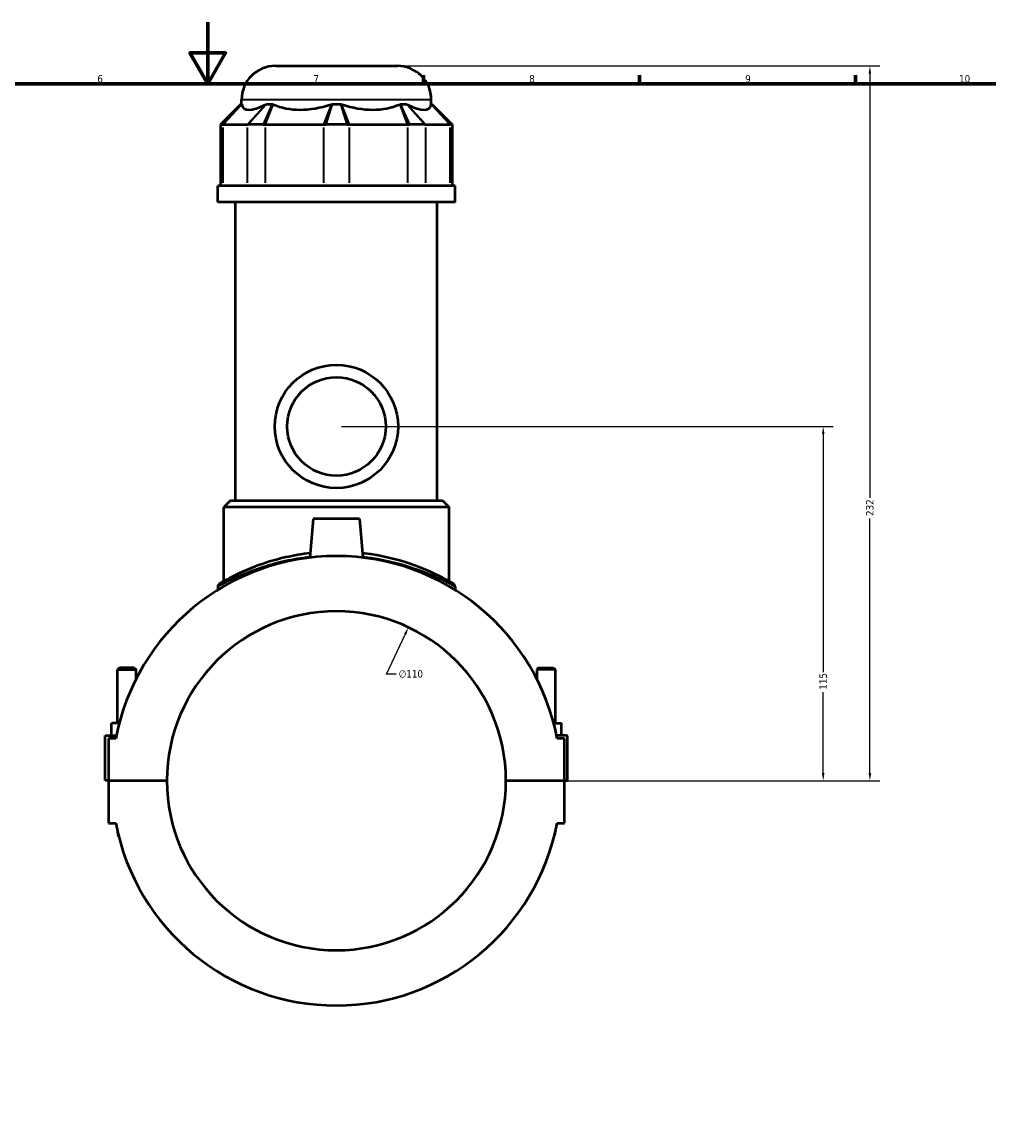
# Model space of a CAD drawing. Header units: millimetres. Extents: x -260 to 981, y -122 to 1159.
# Tile 5 of 8: x 360 to 674, y 236 to 594. Entities that reach past the tile are written whole.
import ezdxf

# ---------------------------------------------------------------- set-up
doc = ezdxf.new("R2010")
doc.units = ezdxf.units.MM
for name, color, linetype, lineweight in [('Border (ANSI)', 7, 'Continuous', 70), ('Dimension (ANSI)', 7, 'Continuous', 25), ('Visible (ANSI)', 7, 'Continuous', 50), ('Visible Narrow (ANSI)', 7, 'Continuous', 35)]:
    doc.layers.add(name, color=color, linetype=linetype, lineweight=lineweight)
doc.styles.add('Note Text (ANSI)', font='tahoma.ttf')
doc.dimstyles.new('Default - mm (ANSI)', dxfattribs={"dimtxt": 2.4, "dimasz": 2.5, "dimexe": 3.175, "dimexo": 1.6002, "dimgap": 0.8, "dimtad": 0, "dimtoh": 1, "dimdec": 0, "dimrnd": 1e-08, "dimzin": 4, "dimdsep": 46, "dimtxsty": 'Note Text (ANSI)', "dimcen": 0.09, "dimdle": 10, "dimclrd": 256, "dimclre": 256, "dimclrt": 5, "dimadec": 1, "dimazin": 1, "dimtfac": 1.27, "dimtofl": 0, "dimtmove": 0, "dimatfit": 3, "dimfxl": 1, "dimtolj": 1, "dimtzin": 4, "dimlwd": -1, "dimlwe": -1, "dimarcsym": 0})

# ---------------------------------------------------------------- blocks, each defined once
blk = doc.blocks.new('Borders Default Border')
at = {"layer": 'Border (ANSI)'}
for p, q in [((490.58, 574), (490.58, 576.8)), ((560.67, 574), (560.67, 576.8)), ((630.75, 574), (630.75, 576.8))]:
    blk.add_line(p, q, dxfattribs=at)
at = {"layer": 'Border (ANSI)', "flags": 128}
for points in [[(420.5, 594), (420.5, 574), (414.73, 584), (426.27, 584), (420.5, 574)], [(20, 20), (20, 574), (821, 574), (821, 20), (20, 20)]]:
    blk.add_lwpolyline(points, dxfattribs=at)
at = {"layer": 'Border (ANSI)', "color": 5, "true_color": 0x0000ff, "char_height": 2.4, "attachment_point": 7, "style": 'Note Text (ANSI)'}
for s, insert in [('6', (384.69, 574.35)), ('7', (454.8, 574.4)), ('8', (524.84, 574.35)), ('9', (594.92, 574.35)), ('10', (664.35, 574.35))]:
    blk.add_mtext(s, dxfattribs=dict(at, insert=insert))
blk = doc.blocks.new('*D6')
at = {"layer": 'Defpoints', "color": 0, "transparency": 16777216}
for p in [(485.63, 397.56), (438.91, 297.97)]:
    blk.add_point(p, dxfattribs=at)
at = {"layer": 'Dimension (ANSI)', "transparency": 16777216}
for p, q in [((478.52, 382.39), (484.57, 395.3)), ((481.69, 382.39), (478.52, 382.39))]:
    blk.add_line(p, q, dxfattribs=at)
blk.add_solid([(484.19, 395.47), (484.95, 395.12), (485.63, 397.56)], dxfattribs=at)
at = {"layer": 'Dimension (ANSI)', "color": 5, "transparency": 16777216, "insert": (482.49, 383.68), "char_height": 2.4, "attachment_point": 1, "style": 'Note Text (ANSI)'}
blk.add_mtext('\\A1;∅110', dxfattribs=at)
blk = doc.blocks.new('*D10')
at = {"layer": 'Defpoints', "color": 0, "transparency": 16777216}
for p in [(462.27, 462.77), (620.25, 462.77), (517.27, 347.77)]:
    blk.add_point(p, dxfattribs=at)
at = {"layer": 'Dimension (ANSI)', "transparency": 16777216}
for p, q in [((463.87, 462.77), (623.43, 462.77)), ((620.25, 460.27), (620.25, 383)), ((620.25, 350.27), (620.25, 376.53)), ((518.87, 347.77), (623.43, 347.77))]:
    blk.add_line(p, q, dxfattribs=at)
for points in [[(619.83, 460.27), (620.67, 460.27), (620.25, 462.77)], [(619.83, 350.27), (620.67, 350.27), (620.25, 347.77)]]:
    blk.add_solid(points, dxfattribs=at)
at = {"layer": 'Dimension (ANSI)', "color": 5, "transparency": 16777216, "insert": (619.02, 377.33), "char_height": 2.4, "attachment_point": 1, "rotation": 90, "style": 'Note Text (ANSI)'}
blk.add_mtext('\\A1;115', dxfattribs=at)
blk = doc.blocks.new('*D11')
at = {"layer": 'Defpoints', "color": 0, "transparency": 16777216}
for p in [(482.07, 579.77), (635.4, 579.77), (517.27, 347.77)]:
    blk.add_point(p, dxfattribs=at)
at = {"layer": 'Dimension (ANSI)', "transparency": 16777216}
for p, q in [((483.67, 579.77), (638.58, 579.77)), ((635.4, 577.27), (635.4, 439.61)), ((635.4, 350.27), (635.4, 432.92)), ((518.87, 347.77), (638.58, 347.77))]:
    blk.add_line(p, q, dxfattribs=at)
for points in [[(634.99, 577.27), (635.82, 577.27), (635.4, 579.77)], [(634.99, 350.27), (635.82, 350.27), (635.4, 347.77)]]:
    blk.add_solid(points, dxfattribs=at)
at = {"layer": 'Dimension (ANSI)', "color": 5, "transparency": 16777216, "insert": (634.15, 433.72), "char_height": 2.4, "attachment_point": 1, "rotation": 90, "style": 'Note Text (ANSI)'}
blk.add_mtext('\\A1;232', dxfattribs=at)

msp = doc.modelspace()

# ---------------------------------------------------------------- linework, layer by layer
at = {"layer": 'Visible (ANSI)'}
for p, q in [((442.47, 579.77), (482.07, 579.77)), ((431.28, 567.38), (424.68, 560.78)), ((431.28, 567.38), (431.5, 567.38)), ((431.47, 567.38), (431.47, 568.77)), ((439.53, 567.38), (441.5, 567.38)), ((460.88, 567.38), (463.66, 567.38)), ((483.05, 567.38), (485.01, 567.38)), ((493.04, 567.38), (493.27, 567.38)), ((493.07, 567.38), (493.07, 568.77)), ((493.27, 567.38), (499.87, 560.78)), ((425.24, 560.78), (424.68, 560.78)), ((424.68, 560.78), (424.68, 540.83)), ((425.24, 560.78), (425.52, 560.78)), ((425.52, 560.78), (433.31, 560.78)), ((433.31, 560.78), (433.63, 560.78)), ((438.54, 560.78), (433.63, 560.78)), ((438.54, 560.78), (439.26, 560.78)), ((439.26, 560.78), (458.06, 560.78)), ((458.06, 560.78), (458.8, 560.78)), ((465.75, 560.78), (458.8, 560.78)), ((465.75, 560.78), (466.48, 560.78)), ((466.48, 560.78), (485.29, 560.78)), ((485.29, 560.78), (486, 560.78)), ((490.91, 560.78), (486, 560.78)), ((490.91, 560.78), (491.24, 560.78)), ((491.24, 560.78), (499.03, 560.78)), ((499.03, 560.78), (499.3, 560.78)), ((499.87, 560.78), (499.3, 560.78)), ((499.87, 560.78), (499.87, 540.83)), ((500.77, 540.83), (423.77, 540.83)), ((423.77, 535.52), (423.77, 540.83)), ((500.77, 535.52), (500.77, 540.83)), ((500.77, 535.52), (423.77, 535.52)), ((429.55, 438.77), (429.55, 535.52)), ((495, 438.77), (495, 535.52)), ((427.9, 438.77), (425.7, 436.57)), ((427.9, 438.77), (496.65, 438.77)), ((496.65, 438.77), (498.85, 436.57)), ((498.85, 436.57), (425.7, 436.57)), ((425.7, 412.51), (425.7, 436.57)), ((498.85, 412.51), (498.85, 436.57)), ((454.77, 432.77), (453.67, 420.19)), ((469.77, 432.77), (454.77, 432.77)), ((469.77, 432.77), (470.87, 420.19)), ((423.77, 410.76), (423.77, 409.71)), ((500.77, 410.76), (500.77, 409.71)), ((391.87, 384.48), (391.27, 383.88)), ((391.27, 383.88), (397.27, 383.88)), ((391.27, 366.52), (391.27, 383.88)), ((396.67, 384.48), (391.87, 384.48)), ((396.67, 384.48), (397.27, 383.88)), ((397.27, 380.84), (397.27, 383.88)), ((527.87, 384.48), (527.27, 383.88)), ((533.27, 383.88), (527.27, 383.88)), ((527.27, 383.88), (527.27, 380.84)), ((527.87, 384.48), (532.67, 384.48)), ((532.67, 384.48), (533.27, 383.88)), ((533.27, 383.88), (533.27, 366.52)), ((389.27, 362.52), (389.27, 366.52)), ((391.79, 366.52), (389.27, 366.52)), ((532.75, 366.52), (535.27, 366.52)), ((535.27, 362.52), (535.27, 366.52)), ((387.27, 362.52), (390.85, 362.52)), ((387.27, 347.82), (387.27, 362.52)), ((536.77, 362.52), (533.7, 362.52)), ((537.27, 347.82), (537.27, 362.02)), ((390.65, 361.52), (388.27, 361.52)), ((388.27, 361.52), (388.27, 347.82)), ((536.27, 361.52), (533.9, 361.52)), ((536.27, 347.82), (536.27, 361.52)), ((388.27, 347.82), (387.27, 347.82)), ((388.27, 347.82), (407.27, 347.82)), ((388.27, 347.72), (388.27, 334.02)), ((407.27, 347.72), (388.27, 347.72)), ((391.27, 347.72), (391.27, 347.82)), ((397.27, 347.72), (397.27, 347.82)), ((517.27, 347.82), (536.27, 347.82)), ((536.27, 347.72), (517.27, 347.72)), ((527.27, 347.82), (527.27, 347.72)), ((533.27, 347.82), (533.27, 347.72)), ((536.27, 347.82), (537.27, 347.82)), ((536.27, 334.02), (536.27, 347.72)), ((388.27, 334.02), (390.65, 334.02)), ((533.9, 334.02), (536.27, 334.02)), ((391.27, 331.1), (391.27, 331.02)), ((533.27, 331.02), (533.27, 331.1))]:
    msp.add_line(p, q, dxfattribs=at)
for radius in [20, 16]:
    msp.add_circle((462.27, 462.77), radius, dxfattribs=at)
for centre, radius, start, end in [((442.47, 568.77), 11, 90, 180), ((482.07, 568.77), 11, 0, 90), ((462.27, 347.77), 72.93, 10.8674, 169.1326), ((424.87, 410.76), 1.1, 120.6978, 180), ((499.67, 410.76), 1.1, 0, 59.3022), ((462.27, 347.77), 55, 0.0521, 179.9479), ((536.77, 362.02), 0.5, 0, 90), ((462.27, 347.77), 55, 180.0521, 359.9479), ((462.27, 347.77), 72.93, 190.8674, 349.1326), ((394.27, 331.02), 3, 180, 209.1792), ((530.27, 331.02), 3, 330.8208, 0)]:
    msp.add_arc(centre, radius, start, end, dxfattribs=at)
for major_axis, ratio, start_param, end_param in [((-30.21, -30.21), 0.198912, 6.142785, 6.816284), ((25.61, 25.61), 0.668179, 3.393892, 4.067391), ((25.61, -25.61), 0.668179, 5.357387, 6.030886), ((30.21, -30.21), 0.198912, 5.750086, 6.423585)]:
    msp.add_ellipse((462.27, 596.35), major_axis=major_axis, ratio=ratio, start_param=start_param, end_param=end_param, dxfattribs=at)
for points in [[(431.5, 567.38), (431.51, 567.35), (431.52, 567.31), (431.52, 567.28)], [(439.31, 567.28), (439.38, 567.31), (439.46, 567.35), (439.53, 567.38)], [(441.5, 567.38), (441.58, 567.35), (441.66, 567.31), (441.75, 567.28)], [(460.55, 567.28), (460.66, 567.31), (460.77, 567.35), (460.88, 567.38)], [(463.66, 567.38), (463.77, 567.35), (463.89, 567.31), (464, 567.28)], [(482.8, 567.28), (482.88, 567.31), (482.97, 567.35), (483.05, 567.38)], [(485.01, 567.38), (485.09, 567.35), (485.16, 567.31), (485.24, 567.28)], [(493.03, 567.28), (493.03, 567.31), (493.04, 567.35), (493.04, 567.38)]]:
    msp.add_open_spline(points, degree=3, dxfattribs=at)
for points, knots in [([(453.8, 421.64), (451.05, 421.32), (448.38, 420.86), (442.16, 419.46), (438.79, 418.39), (431.9, 415.77), (428.77, 414.19), (425.58, 412.46), (424.8, 412), (424.37, 411.74), (424.31, 411.71), (424.31, 411.71)], [18.624869, 18.624869, 18.624869, 18.624869, 19.457534, 19.457534, 20.687136, 20.687136, 22.367591, 22.367591, 23.36813, 23.36813, 23.718456, 23.718456, 23.718456, 23.718456]), ([(500.23, 411.71), (500.23, 411.71), (499.82, 411.96), (498.06, 412.96), (496.54, 413.8), (492.31, 415.84), (489.48, 417.06), (481.91, 419.63), (476.83, 420.9), (471.15, 421.6), (470.95, 421.62), (470.75, 421.64)], [11.859239, 11.859239, 11.859239, 11.859239, 12.801126, 12.801126, 13.940718, 13.940718, 15.227435, 15.227435, 16.892253, 16.892253, 16.952824, 16.952824, 16.952824, 16.952824])]:
    msp.add_open_spline(points, degree=3, knots=knots, dxfattribs=at)
at = {"layer": 'Visible Narrow (ANSI)'}
for p, q in [((425.56, 561.11), (431.19, 567.05)), ((425.82, 561.1), (431.22, 566.95)), ((492.69, 568.77), (431.85, 568.77)), ((439.01, 566.95), (433.61, 561.1)), ((439.24, 567.05), (433.93, 561.11)), ((438.69, 561.11), (441.35, 567.05)), ((439.38, 561.1), (441.62, 566.95)), ((460.43, 566.95), (458.19, 561.1)), ((460.78, 567.05), (458.9, 561.11)), ((465.64, 561.11), (463.77, 567.05)), ((466.36, 561.1), (464.12, 566.95)), ((482.92, 566.95), (485.16, 561.1)), ((483.2, 567.05), (485.85, 561.11)), ((490.62, 561.11), (485.31, 567.05)), ((490.94, 561.1), (485.54, 566.95)), ((493.33, 566.95), (498.73, 561.1)), ((493.36, 567.05), (498.99, 561.11)), ((425.52, 541.82), (425.52, 559.78)), ((433.31, 559.78), (433.31, 541.82)), ((439.26, 541.82), (439.26, 559.78)), ((458.06, 559.78), (458.06, 541.82)), ((466.48, 541.82), (466.48, 559.78)), ((485.29, 559.78), (485.29, 541.82)), ((491.24, 541.82), (491.24, 559.78)), ((499.03, 559.78), (499.03, 541.82))]:
    msp.add_line(p, q, dxfattribs=at)
msp.add_arc((499.67, 410.76), 1.1, 2.9651, 56.3371, dxfattribs=at)
for points, knots in [([(423.77, 410.76), (423.77, 410.76), (423.83, 410.79), (424.27, 411.05), (425.06, 411.5), (428.29, 413.21), (431.47, 414.77), (438.45, 417.34), (441.87, 418.4), (448.19, 419.78), (450.91, 420.24), (453.71, 420.55)], [-23.718456, -23.718456, -23.718456, -23.718456, -23.36813, -23.36813, -22.367591, -22.367591, -20.687136, -20.687136, -19.457534, -19.457534, -18.622404, -18.622404, -18.622404, -18.622404]), ([(470.84, 420.55), (471.05, 420.53), (471.26, 420.51), (477.03, 419.82), (482.19, 418.57), (489.86, 416.03), (492.73, 414.83), (497.02, 412.82), (498.57, 412), (500.35, 411.01), (500.77, 410.76), (500.77, 410.76)], [-16.955289, -16.955289, -16.955289, -16.955289, -16.892253, -16.892253, -15.227435, -15.227435, -13.940718, -13.940718, -12.801126, -12.801126, -11.859239, -11.859239, -11.859239, -11.859239])]:
    msp.add_open_spline(points, degree=3, knots=knots, dxfattribs=at)

# ---------------------------------------------------------------- block references
msp.add_blockref('Borders Default Border', (0, 0))

# ---------------------------------------------------------------- dimensions: what is measured, and where the dimension line sits
at = {"layer": 'Dimension (ANSI)'}
for base, p2, picture, middle in [((635.4, 579.77), (482.07, 579.77), '*D11', (635.4, 436.27)), ((620.25, 462.77), (462.27, 462.77), '*D10', (620.25, 379.77))]:
    dim = msp.add_linear_dim(base=base, p1=(517.27, 347.77), p2=p2, angle=90, dimstyle='Default - mm (ANSI)', override={"dimgap": 0.8, "dimtoh": 0, "dimdec": 0, "dimtol": 0, "dimlim": 0, "dimtp": 0, "dimtm": 0, "dimtdec": 2, "dimatfit": 1}, dxfattribs=at)
    dim.commit()
    dim.dimension.update_dxf_attribs({"geometry": picture, "text_midpoint": middle, "dimtype": 160})
dim = msp.add_diameter_dim_2p(p1=(438.91, 297.97), p2=(485.63, 397.56), dimstyle='Default - mm (ANSI)', override={"dimgap": 0.8, "dimtih": 1, "dimdec": 0, "dimlfac": 1, "dimtol": 0, "dimlim": 0, "dimtp": 0, "dimtm": 0, "dimtdec": 2}, dxfattribs=at)
dim.commit()
dim.dimension.update_dxf_attribs({"geometry": '*D6', "text_midpoint": (486.36, 382.39), "dimtype": 163})

doc.saveas('drawing.dxf')
